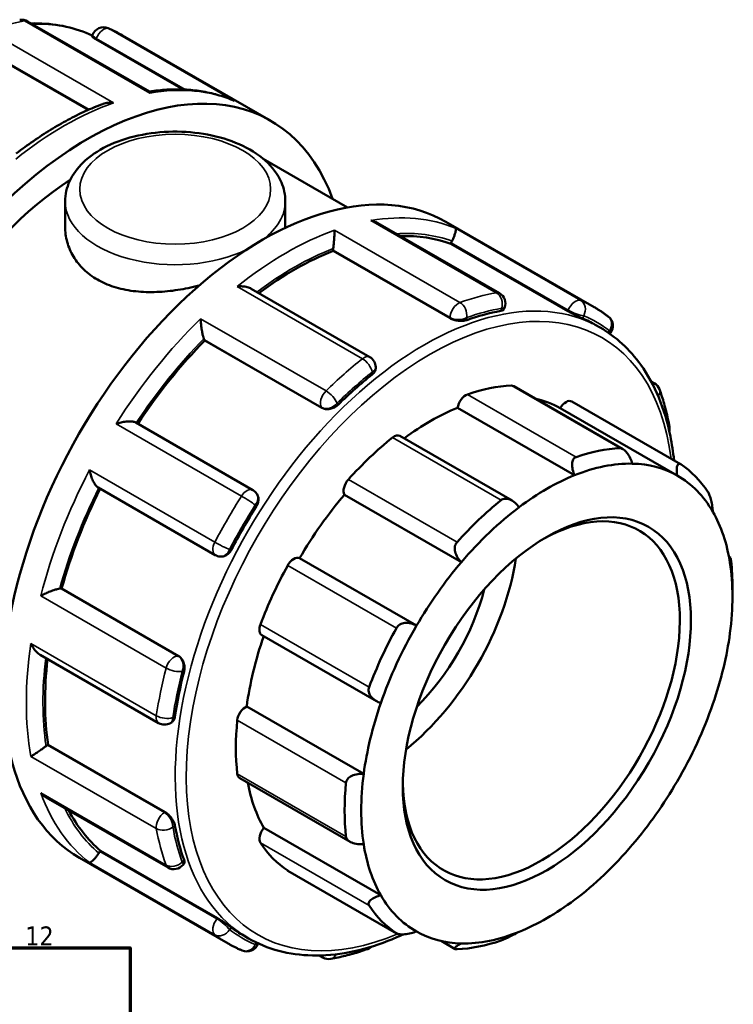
# Model space of a CAD drawing. Header units: millimetres. Extents: x -1 to 918, y -402 to 723.
# Tile 11 of 11: x 803 to 918, y 565 to 723. Entities that reach past the tile are written whole.
import ezdxf

# ---------------------------------------------------------------- set-up
doc = ezdxf.new("R2010")
doc.units = ezdxf.units.MM
for name, color, linetype, lineweight in [('Border (ANSI)', 7, 'Continuous', 70), ('Visible (ANSI)', 7, 'Continuous', 50), ('Visible Narrow (ANSI)', 7, 'Continuous', 35)]:
    doc.layers.add(name, color=color, linetype=linetype, lineweight=lineweight)
doc.styles.add('Note Text (ANSI)', font='tahoma.ttf')

# ---------------------------------------------------------------- blocks, each defined once
blk = doc.blocks.new('Borders Default Border')
at = {"layer": 'Border (ANSI)', "flags": 128}
blk.add_lwpolyline([(20, 20), (20, 574), (821, 574), (821, 20), (20, 20)], dxfattribs=at)
at = {"layer": 'Border (ANSI)', "insert": (804.13, 574.4), "char_height": 3.048, "attachment_point": 7, "style": 'Note Text (ANSI)'}
blk.add_mtext('12', dxfattribs=at)

msp = doc.modelspace()

# ---------------------------------------------------------------- linework, layer by layer
at = {"layer": 'Visible (ANSI)'}
for p, q in [((824.082, 711.626), (804.501, 722.902)), ((814.852, 720.492), (814.949, 720.742)), ((815.502, 720.031), (829.531, 711.952)), ((819.746, 720.656), (843.611, 706.913)), ((796.561, 718.869), (814.264, 708.674)), ((842.382, 700.813), (855.926, 693.013)), ((810.54, 693.988), (810.54, 689.87)), ((845.94, 693.988), (845.94, 689.87)), ((880.373, 679.21), (860.793, 690.486)), ((871.754, 690.707), (895.619, 676.964)), ((872.559, 687.174), (872.61, 687.308)), ((891.375, 676.339), (872.559, 687.174)), ((853.618, 686.012), (853.618, 686.132)), ((872.434, 675.177), (853.618, 686.012)), ((859.525, 668.957), (840.466, 679.932)), ((881.095, 676.638), (881.192, 676.889)), ((895.778, 674.149), (896.555, 673.702)), ((898.131, 672.692), (898.2, 672.777)), ((833, 671.629), (832.948, 671.703)), ((851.816, 660.794), (833, 671.629)), ((860.472, 667.126), (860.472, 667.32)), ((904.742, 665.066), (905.265, 664.765)), ((900.218, 654.173), (882.668, 664.28)), ((892.006, 661.813), (909.48, 651.75)), ((892.445, 649.961), (873.636, 660.793)), ((908.941, 649.917), (890.132, 660.748)), ((840.711, 647.589), (821.889, 658.428)), ((882.395, 645.887), (864.353, 656.277)), ((815.86, 647.976), (834.681, 637.137)), ((841.374, 646.953), (841.316, 647.036)), ((874.247, 635.992), (855.438, 646.824)), ((835.452, 636.893), (835.553, 636.884)), ((867.039, 625.787), (848.23, 636.618)), ((917.268, 636.841), (917.507, 636.704)), ((809.882, 631.752), (809.972, 631.744)), ((828.788, 620.908), (809.972, 631.744)), ((917.837, 630.462), (917.837, 632.001)), ((842.171, 624.265), (860.59, 613.658)), ((806.515, 621.112), (825.57, 610.138)), ((858.545, 601.964), (839.736, 612.795)), ((827.457, 610.138), (827.624, 610.235)), ((807.697, 606.596), (807.801, 606.656)), ((826.617, 595.82), (807.801, 606.656)), ((838.604, 601.286), (856.353, 591.065)), ((807.511, 598.18), (827.087, 586.907)), ((861.299, 582.46), (842.49, 593.292)), ((816.14, 589.499), (816.23, 589.61)), ((835.046, 578.775), (816.23, 589.61)), ((812.868, 588.45), (836.733, 574.707)), ((829.503, 587.36), (829.671, 587.569)), ((846.356, 586.398), (863.83, 576.335)), ((839.247, 575.983), (840.025, 575.535)), ((841.53, 574.622), (841.573, 574.732)), ((873.245, 573.824), (870.998, 575.118)), ((851.978, 572.462), (851.418, 572.784))]:
    msp.add_line(p, q, dxfattribs=at)
for centre, start, end in [((803.558, 721.264), 60.06401, 99.87777), ((816.711, 720.058), 67.04624, 158.80211), ((879.43, 677.572), 338.80211, 60.06401), ((896.727, 673.962), 321.19183, 52.70244), ((858.582, 667.32), 0, 60.06401), ((904.322, 663.127), 19.97218, 60.06401), ((905.838, 657.456), 347.01883, 10.37411), ((839.768, 645.952), 35.02709, 60.06401), ((835.624, 638.775), 240.06401, 264.76275), ((826.514, 611.776), 240.06401, 299.93599), ((828.03, 588.545), 240.06401, 321.19183), ((839.768, 575.305), 247.04624, 338.80211), ((858.582, 575.605), 289.51848, 313.56206), ((852.922, 574.1), 240.06401, 279.87777)]:
    msp.add_arc(centre, 1.89, start, end, dxfattribs=at)
for centre, major_axis, start_param, end_param in [((814.168, 655.785), (29.443, 51.128), 5.8321585, 9.8758048), ((842.311, 639.579), (29.443, 51.128), 0, 3.1415927), ((814.168, 655.785), (-26.499, -46.016), 3.9993968, 6.2831853), ((847.36, 636.671), (28.265, 49.083), 0.1029728, 0.3431373), ((873.768, 687.202), (-0.943, -1.638), 4.7996178, 4.9722547), ((847.36, 636.671), (28.265, 49.083), 0.6265716, 0.9258523), ((854.954, 686.902), (-0.943, -1.638), 5.3232166, 5.4958534), ((867.512, 625.066), (-28.265, -49.083), 3.5922321, 3.7342834), ((867.512, 625.066), (28.265, 49.083), 0, 0.0690919), ((847.36, 636.671), (28.265, 49.083), 1.1501704, 1.4621164), ((834.106, 673.142), (-0.943, -1.638), 5.8468154, 6.0194522), ((867.512, 625.066), (-28.265, -49.083), 4.1158308, 4.2578822), ((869.181, 624.105), (22.007, 38.216), 0.3497393, 0.5888711), ((881.724, 662.642), (0.943, 1.638), 0, 0.3497393), ((874.953, 661.286), (0.943, 1.638), 0.5888711, 2.1820573), ((869.181, 624.105), (21.064, 36.578), 0.0053324, 0.1777829), ((891.063, 660.175), (0.943, 1.638), 0, 1.5537388), ((869.181, 624.105), (-21.064, -36.578), 3.7752436, 4.0646178), ((869.181, 624.105), (-22.007, -38.216), 4.1196505, 4.3587823), ((863.41, 654.639), (0.943, 1.638), 0, 0.9780578), ((886.654, 614.043), (22.007, 38.216), 0.3497393, 0.5888711), ((887.99, 613.274), (21.064, 36.578), 0.3049594, 0.6336509), ((887.99, 613.274), (21.064, 36.578), 0.0053324, 0.3049594), ((886.654, 614.043), (22.007, 38.216), 6.0046061, 6.2437379), ((856.638, 648.195), (-0.943, -1.638), 4.3587823, 5.9519685), ((887.99, 613.274), (21.064, 36.578), 0.6336509, 0.933278), ((887.99, 613.274), (21.064, 36.578), 5.9598262, 6.2885177), ((847.36, 636.671), (28.265, 49.083), 1.6755648, 1.9875549), ((869.181, 624.105), (-21.064, -36.578), 4.4035621, 4.7031891), ((887.099, 613.787), (15.72, 27.297), 2.3739895, 7.0507885), ((886.654, 614.043), (-22.007, -38.216), 4.1196505, 4.3587823), ((867.512, 625.066), (-28.265, -49.083), 4.6394296, 4.7814809), ((887.99, 613.274), (21.064, 36.578), 0.933278, 1.2619695), ((887.99, 613.274), (21.064, 36.578), 5.6601992, 5.9598262), ((847.299, 634.973), (0.943, 1.638), 0.0131901, 1.6063764), ((861.12, 628.747), (15.72, 27.297), 4.1160757, 5.3087022), ((886.654, 614.043), (22.007, 38.216), 5.4958534, 5.6154193), ((869.181, 624.105), (-22.007, -38.216), 4.747969, 4.9871008), ((887.99, 613.274), (21.064, 36.578), 1.2619695, 1.5615965), ((887.99, 613.274), (-21.064, -36.578), 2.189915, 2.5186065), ((809.214, 630.029), (0.943, 1.638), 0.2598657, 0.4325025), ((861.12, 628.747), (12.576, 21.838), 4.2662623, 5.1585156), ((843.114, 625.903), (-0.943, -1.638), 4.9871008, 6.2831853), ((886.654, 614.043), (-22.007, -38.216), 4.747969, 4.9871008), ((887.99, 613.274), (21.064, 36.578), 1.5615965, 1.890288), ((869.181, 624.105), (-21.064, -36.578), 5.0339476, 5.3315077), ((887.99, 613.274), (-21.064, -36.578), 1.890288, 2.189915), ((847.36, 636.671), (28.265, 49.083), 2.2117087, 2.5111537), ((867.512, 625.066), (-28.265, -49.083), 5.1630284, 5.3050797), ((839.547, 611.156), (0.943, 1.638), 0.6415086, 2.2346949), ((887.99, 613.274), (21.064, 36.578), 1.890288, 2.189915), ((887.99, 613.274), (-21.064, -36.578), 1.5615965, 1.890288), ((869.181, 624.105), (-22.007, -38.216), 5.3762875, 5.6154193), ((807.697, 605.051), (-0.943, -1.638), 3.9250571, 4.097694), ((839.547, 602.924), (-0.943, -1.638), 5.6154193, 6.2831853), ((887.99, 613.274), (21.064, 36.578), 2.189915, 2.5186065), ((869.181, 624.105), (-21.064, -36.578), 5.6914664, 5.9598262), ((886.654, 614.043), (-22.007, -38.216), 5.3762875, 5.6154193), ((887.99, 613.274), (-21.064, -36.578), 1.2619695, 1.5615965), ((847.36, 636.671), (-28.265, -49.083), 5.9350315, 6.1763451), ((867.512, 625.066), (-28.265, -49.083), 5.6866272, 5.8286785), ((843.114, 592.285), (-0.943, -1.638), 4.4114198, 6.0046061), ((869.181, 624.105), (-22.007, -38.216), 6.0046061, 6.2437379), ((887.99, 613.274), (-21.064, -36.578), 5.6601992, 5.9598262), ((887.99, 613.274), (-21.064, -36.578), 0.933278, 1.2619695), ((816.808, 588.545), (-0.943, -1.638), 4.4486559, 4.6212927), ((847.299, 588.035), (-0.943, -1.638), 6.2437379, 6.2831853), ((887.99, 613.274), (-21.064, -36.578), 5.9598262, 6.2885177), ((886.654, 614.043), (-22.007, -38.216), 6.0046061, 6.2437379), ((887.99, 613.274), (-21.064, -36.578), 0.6336509, 0.933278), ((867.512, 625.066), (-28.265, -49.083), 6.2102259, 6.2831853), ((887.99, 613.274), (-21.064, -36.578), 0.0053324, 0.3049594), ((887.99, 613.274), (-21.064, -36.578), 0.3049594, 0.6336509), ((886.654, 614.043), (-22.007, -38.216), 0.3497393, 0.5888711)]:
    msp.add_ellipse(centre, major_axis=major_axis, ratio=0.5780931, start_param=start_param, end_param=end_param, dxfattribs=at)
msp.add_ellipse((887.99, 613.274), major_axis=(-16.348, -28.389), ratio=0.5780931, dxfattribs=at)
for points, knots in [([(814.906, 720.631), (812.258, 721.86), (809.313, 722.513), (805.817, 722.588), (805.44, 722.588), (805.061, 722.58)], [5.5506924, 5.5506924, 5.5506924, 5.5506924, 5.80629132, 5.80629132, 5.83694774, 5.83694774, 5.83694774, 5.83694774]), ([(819.746, 720.656), (819.598, 720.742), (819.449, 720.825), (819.148, 720.988), (818.997, 721.068), (818.693, 721.224), (818.539, 721.301), (818.231, 721.449), (818.076, 721.522), (817.764, 721.663), (817.606, 721.732), (817.448, 721.799)], [5.499720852, 5.499720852, 5.499720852, 5.499720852, 5.513857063, 5.513857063, 5.527993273, 5.527993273, 5.542129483, 5.542129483, 5.556265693, 5.556265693, 5.570401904, 5.570401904, 5.570401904, 5.570401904]), ([(815.502, 720.031), (815.335, 720.127), (815.182, 720.221), (814.961, 720.371), (814.891, 720.427), (814.854, 720.474), (814.85, 720.485), (814.853, 720.491)], [0, 0, 0, 0, 0.07111353, 0.07111353, 0.14222706, 0.14222706, 0.17125216, 0.17125216, 0.17125216, 0.17125216]), ([(837.487, 710.241), (836.684, 710.576), (835.857, 710.863), (834.162, 711.339), (833.295, 711.528), (831.525, 711.809), (830.623, 711.901), (828.79, 711.988), (827.859, 711.983), (825.979, 711.878), (825.029, 711.778), (824.07, 711.633)], [5.57378447, 5.57378447, 5.57378447, 5.57378447, 5.64545895, 5.64545895, 5.71713344, 5.71713344, 5.78880792, 5.78880792, 5.8604824, 5.8604824, 5.93183244, 5.93183244, 5.93183244, 5.93183244]), ([(824.149, 711.371), (824.149, 711.372), (824.149, 711.373), (824.143, 711.477), (824.13, 711.552), (824.101, 711.609), (824.092, 711.62), (824.082, 711.626)], [-0.00087618, -0.00087618, -0.00087618, -0.00087618, 0, 0, 0.08405627, 0.08405627, 0.11619633, 0.11619633, 0.11619633, 0.11619633]), ([(816.56, 709.62), (815.636, 709.269), (814.708, 708.881), (812.85, 708.031), (811.92, 707.569), (810.061, 706.574), (809.132, 706.042), (807.28, 704.908), (806.356, 704.306), (804.516, 703.038), (803.601, 702.371), (802.691, 701.673)], [6.11463416, 6.11463416, 6.11463416, 6.11463416, 6.18124662, 6.18124662, 6.24785909, 6.24785909, 6.31447155, 6.31447155, 6.38108401, 6.38108401, 6.44769647, 6.44769647, 6.44769647, 6.44769647]), ([(816.56, 709.62), (816.589, 709.631), (816.619, 709.641), (816.901, 709.738), (817.169, 709.794), (817.722, 709.849), (818.01, 709.847), (818.296, 709.816), (818.299, 709.816), (818.302, 709.815)], [0.18602126, 0.18602126, 0.18602126, 0.18602126, 0.19541368, 0.19541368, 0.27605031, 0.27605031, 0.3607304, 0.3607304, 0.36159819, 0.36159819, 0.36159819, 0.36159819]), ([(837.487, 710.241), (837.57, 710.207), (837.651, 710.17), (837.733, 710.128), (837.735, 710.127), (837.738, 710.126)], [0.333883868, 0.333883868, 0.333883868, 0.333883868, 0.360730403, 0.360730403, 0.361598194, 0.361598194, 0.361598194, 0.361598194]), ([(810.54, 693.988), (810.54, 695.094), (810.793, 696.196), (811.761, 698.321), (812.511, 699.328), (814.498, 701.244), (815.795, 702.116), (818.783, 703.582), (820.491, 704.159), (824.087, 704.944), (825.974, 705.155), (829.749, 705.203), (831.637, 705.043), (835.254, 704.363), (836.983, 703.841), (840.126, 702.448), (841.54, 701.576), (843.836, 699.522), (844.741, 698.346), (845.716, 696.066), (845.94, 695.029), (845.94, 693.988)], [2.3561945, 2.3561945, 2.3561945, 2.3561945, 2.6128927, 2.6128927, 2.8944223, 2.8944223, 3.2214898, 3.2214898, 3.5644956, 3.5644956, 3.9047069, 3.9047069, 4.2428457, 4.2428457, 4.5825846, 4.5825846, 4.9255879, 4.9255879, 5.2562887, 5.2562887, 5.4977871, 5.4977871, 5.4977871, 5.4977871]), ([(860.793, 690.486), (860.706, 690.536), (860.617, 690.582), (860.272, 690.741), (860.002, 690.829), (859.722, 690.888), (859.719, 690.889), (859.716, 690.889)], [0.24564957, 0.24564957, 0.24564957, 0.24564957, 0.27605031, 0.27605031, 0.3607304, 0.3607304, 0.36159819, 0.36159819, 0.36159819, 0.36159819]), ([(832.07, 680.44), (831.922, 680.402), (831.774, 680.365), (830.487, 680.052), (829.344, 679.833), (827.135, 679.523), (825.992, 679.422), (823.714, 679.373), (822.58, 679.425), (820.4, 679.703), (819.352, 679.93), (817.41, 680.552), (816.516, 680.947), (814.931, 681.86), (814.19, 682.406), (812.888, 683.652), (812.327, 684.352), (811.427, 685.847), (811.089, 686.643), (810.645, 688.26), (810.54, 689.079), (810.54, 689.87)], [3.6539104, 3.6539104, 3.6539104, 3.6539104, 3.6976065, 3.6976065, 4.0336959, 4.0336959, 4.3699412, 4.3699412, 4.7061865, 4.7061865, 5.0424317, 5.0424317, 5.378677, 5.378677, 5.7149223, 5.7149223, 6.0511676, 6.0511676, 6.3874129, 6.3874129, 6.7236582, 6.7236582, 6.7236582, 6.7236582]), ([(853.869, 689.334), (853.869, 689.332), (853.869, 689.331), (853.869, 689.2), (853.865, 689.041), (853.849, 688.684), (853.838, 688.486), (853.807, 688.041), (853.787, 687.791), (853.745, 687.33), (853.724, 687.125), (853.682, 686.747), (853.661, 686.578), (853.639, 686.417), (853.638, 686.413), (853.638, 686.409)], [-0.00087618, -0.00087618, -0.00087618, -0.00087618, 0, 0, 0.08405627, 0.08405627, 0.16422341, 0.16422341, 0.24701336, 0.24701336, 0.30899964, 0.30899964, 0.36272742, 0.36272742, 0.36420009, 0.36420009, 0.36420009, 0.36420009]), ([(873.305, 689.644), (873.306, 689.643), (873.306, 689.643), (873.338, 689.607), (873.355, 689.544), (873.358, 689.365), (873.345, 689.251), (873.285, 688.966), (873.236, 688.79), (873.112, 688.434), (873.047, 688.266), (872.903, 687.932), (872.829, 687.773), (872.747, 687.611), (872.745, 687.607), (872.742, 687.602)], [-0.00087618, -0.00087618, -0.00087618, -0.00087618, 0, 0, 0.08405627, 0.08405627, 0.16422341, 0.16422341, 0.24701336, 0.24701336, 0.30899964, 0.30899964, 0.36272742, 0.36272742, 0.36420009, 0.36420009, 0.36420009, 0.36420009]), ([(840.466, 679.932), (840.276, 680.042), (840.059, 680.127), (839.578, 680.257), (839.31, 680.299), (838.757, 680.336), (838.469, 680.329), (838.184, 680.298), (838.181, 680.298), (838.178, 680.298)], [0.12290023, 0.12290023, 0.12290023, 0.12290023, 0.19541368, 0.19541368, 0.27605031, 0.27605031, 0.3607304, 0.3607304, 0.36159819, 0.36159819, 0.36159819, 0.36159819]), ([(881.095, 676.639), (881.076, 676.591), (881.04, 676.546), (880.897, 676.443), (880.759, 676.395), (880.597, 676.366)], [0.74613117, 0.74613117, 0.74613117, 0.74613117, 0.78950751, 0.78950751, 0.86190895, 0.86190895, 0.86190895, 0.86190895]), ([(893.751, 675.16), (893.622, 675.215), (893.45, 675.292), (893.057, 675.474), (892.835, 675.579), (892.412, 675.786), (892.182, 675.902), (891.747, 676.13), (891.542, 676.242), (891.375, 676.339)], [0.28784907, 0.28784907, 0.28784907, 0.28784907, 0.36025051, 0.36025051, 0.43265195, 0.43265195, 0.50376548, 0.50376548, 0.57487901, 0.57487901, 0.57487901, 0.57487901]), ([(897.873, 675.465), (897.729, 675.575), (897.583, 675.683), (897.29, 675.894), (897.142, 675.998), (896.844, 676.202), (896.694, 676.302), (896.391, 676.498), (896.238, 676.594), (895.93, 676.782), (895.775, 676.874), (895.619, 676.964)], [5.425172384, 5.425172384, 5.425172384, 5.425172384, 5.440082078, 5.440082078, 5.454991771, 5.454991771, 5.469901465, 5.469901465, 5.484811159, 5.484811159, 5.499720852, 5.499720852, 5.499720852, 5.499720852]), ([(832.33, 675.119), (832.33, 675.117), (832.331, 675.114), (832.336, 674.901), (832.349, 674.669), (832.39, 674.189), (832.417, 673.939), (832.488, 673.417), (832.533, 673.142), (832.626, 672.674), (832.671, 672.479), (832.761, 672.147), (832.804, 672.01), (832.848, 671.894), (832.849, 671.891), (832.851, 671.888)], [-0.00087618, -0.00087618, -0.00087618, -0.00087618, 0, 0, 0.08405627, 0.08405627, 0.16422341, 0.16422341, 0.24701336, 0.24701336, 0.30899964, 0.30899964, 0.36272742, 0.36272742, 0.36420009, 0.36420009, 0.36420009, 0.36420009]), ([(875.107, 674.905), (874.939, 674.846), (874.726, 674.801), (874.259, 674.758), (874.004, 674.761), (873.529, 674.808), (873.277, 674.854), (872.814, 674.99), (872.601, 675.08), (872.434, 675.177)], [0.28784907, 0.28784907, 0.28784907, 0.28784907, 0.36025051, 0.36025051, 0.43265195, 0.43265195, 0.50376548, 0.50376548, 0.57487901, 0.57487901, 0.57487901, 0.57487901]), ([(908.444, 652.347), (908.302, 653.686), (908.103, 654.987), (906.953, 660.656), (905.357, 664.542), (901.313, 670.199), (899.1, 672.236), (896.555, 673.702)], [4.82736227, 4.82736227, 4.82736227, 4.82736227, 4.91946376, 4.91946376, 5.24205359, 5.24205359, 5.49972085, 5.49972085, 5.49972085, 5.49972085]), ([(860.472, 667.126), (860.472, 666.965), (860.424, 666.79), (860.231, 666.454), (860.086, 666.293), (859.918, 666.159)], [0.71766788, 0.71766788, 0.71766788, 0.71766788, 0.78950751, 0.78950751, 0.86190895, 0.86190895, 0.86190895, 0.86190895]), ([(907.697, 657.797), (907.62, 658.217), (907.537, 658.634), (907.36, 659.458), (907.265, 659.866), (907.063, 660.673), (906.957, 661.071), (906.732, 661.86), (906.613, 662.249), (906.364, 663.018), (906.234, 663.398), (906.098, 663.772)], [4.90157361, 4.90157361, 4.90157361, 4.90157361, 4.93061951, 4.93061951, 4.95966542, 4.95966542, 4.98871132, 4.98871132, 5.01775722, 5.01775722, 5.04680313, 5.04680313, 5.04680313, 5.04680313]), ([(854.427, 661.296), (854.266, 661.138), (854.061, 660.989), (853.608, 660.754), (853.36, 660.669), (852.897, 660.58), (852.651, 660.568), (852.194, 660.627), (851.984, 660.697), (851.816, 660.794)], [0.28784907, 0.28784907, 0.28784907, 0.28784907, 0.36025051, 0.36025051, 0.43265195, 0.43265195, 0.50376548, 0.50376548, 0.57487901, 0.57487901, 0.57487901, 0.57487901]), ([(821.889, 658.428), (821.823, 658.466), (821.744, 658.499), (821.502, 658.572), (821.324, 658.6), (820.883, 658.63), (820.61, 658.62), (820.071, 658.564), (819.801, 658.517), (819.266, 658.393), (818.999, 658.315), (818.746, 658.224), (818.744, 658.223), (818.741, 658.222)], [0.01733567, 0.01733567, 0.01733567, 0.01733567, 0.05315368, 0.05315368, 0.11416315, 0.11416315, 0.19541368, 0.19541368, 0.27605031, 0.27605031, 0.3607304, 0.3607304, 0.36159819, 0.36159819, 0.36159819, 0.36159819]), ([(899.759, 654.306), (899.845, 654.309), (899.937, 654.294), (900.126, 654.227), (900.224, 654.175), (900.512, 653.976), (900.7, 653.782), (901.053, 653.331), (901.234, 653.031), (901.529, 652.419), (901.647, 652.109), (901.733, 651.821)], [0.35638748, 0.35638748, 0.35638748, 0.35638748, 0.3965806, 0.3965806, 0.43677371, 0.43677371, 0.51715995, 0.51715995, 0.61496745, 0.61496745, 0.70681786, 0.70681786, 0.70681786, 0.70681786]), ([(892.445, 649.961), (892.317, 650.242), (892.207, 650.553), (892.062, 651.195), (892.032, 651.525), (892.072, 652.055), (892.129, 652.298), (892.289, 652.586), (892.354, 652.671), (892.505, 652.806), (892.591, 652.857), (892.684, 652.889)], [0.67957108, 0.67957108, 0.67957108, 0.67957108, 0.77142148, 0.77142148, 0.86922899, 0.86922899, 0.94961522, 0.94961522, 0.98980834, 0.98980834, 1.03000146, 1.03000146, 1.03000146, 1.03000146]), ([(814.461, 650.808), (814.461, 650.806), (814.462, 650.803), (814.509, 650.543), (814.573, 650.278), (814.73, 649.762), (814.823, 649.508), (815.04, 649.013), (815.168, 648.769), (815.415, 648.395), (815.529, 648.253), (815.718, 648.072), (815.79, 648.016), (815.86, 647.976)], [-0.00087618, -0.00087618, -0.00087618, -0.00087618, 0, 0, 0.08405627, 0.08405627, 0.16422341, 0.16422341, 0.24701336, 0.24701336, 0.30899964, 0.30899964, 0.34745826, 0.34745826, 0.34745826, 0.34745826]), ([(908.941, 649.917), (908.898, 650.194), (908.871, 650.48), (908.869, 651.015), (908.897, 651.259), (909, 651.59), (909.072, 651.715), (909.217, 651.799), (909.271, 651.811), (909.388, 651.797), (909.451, 651.771), (909.515, 651.728)], [0.67957108, 0.67957108, 0.67957108, 0.67957108, 0.77142148, 0.77142148, 0.86922899, 0.86922899, 0.94961522, 0.94961522, 0.98980834, 0.98980834, 1.03000146, 1.03000146, 1.03000146, 1.03000146]), ([(913.888, 647.288), (913.934, 647.219), (913.981, 647.133), (914.075, 646.933), (914.121, 646.819), (914.253, 646.453), (914.332, 646.175), (914.472, 645.598), (914.537, 645.258), (914.632, 644.63), (914.664, 644.339), (914.682, 644.087)], [0.35638748, 0.35638748, 0.35638748, 0.35638748, 0.3965806, 0.3965806, 0.43677371, 0.43677371, 0.51715995, 0.51715995, 0.61496745, 0.61496745, 0.70681786, 0.70681786, 0.70681786, 0.70681786]), ([(841.374, 646.953), (841.386, 646.936), (841.397, 646.919), (841.519, 646.727), (841.588, 646.519), (841.641, 646.098), (841.627, 645.857), (841.507, 645.38), (841.402, 645.144), (841.274, 644.941)], [0.6389852, 0.6389852, 0.6389852, 0.6389852, 0.64599254, 0.64599254, 0.71710607, 0.71710607, 0.78950751, 0.78950751, 0.86190895, 0.86190895, 0.86190895, 0.86190895]), ([(880.624, 645.944), (880.717, 646.019), (880.822, 646.078), (881.05, 646.161), (881.172, 646.185), (881.549, 646.205), (881.813, 646.148), (882.336, 645.942), (882.625, 645.761), (883.133, 645.328), (883.354, 645.08), (883.535, 644.831)], [0.35638748, 0.35638748, 0.35638748, 0.35638748, 0.3965806, 0.3965806, 0.43677371, 0.43677371, 0.51715995, 0.51715995, 0.61496745, 0.61496745, 0.70681786, 0.70681786, 0.70681786, 0.70681786]), ([(837.254, 637.979), (837.142, 637.765), (836.99, 637.556), (836.637, 637.214), (836.435, 637.08), (836.044, 636.916), (835.829, 636.871), (835.598, 636.88), (835.576, 636.882), (835.553, 636.884)], [0.28784907, 0.28784907, 0.28784907, 0.28784907, 0.36025051, 0.36025051, 0.43265195, 0.43265195, 0.50376548, 0.50376548, 0.51160272, 0.51160272, 0.51160272, 0.51160272]), ([(874.247, 635.992), (874.024, 636.203), (873.811, 636.457), (873.453, 637.033), (873.315, 637.358), (873.185, 637.937), (873.166, 638.228), (873.237, 638.634), (873.277, 638.765), (873.39, 639.007), (873.463, 639.117), (873.549, 639.212)], [0.67957108, 0.67957108, 0.67957108, 0.67957108, 0.77142148, 0.77142148, 0.86922899, 0.86922899, 0.94961522, 0.94961522, 0.98980834, 0.98980834, 1.03000146, 1.03000146, 1.03000146, 1.03000146]), ([(917.435, 635.876), (917.433, 636.078), (917.436, 636.266), (917.454, 636.561), (917.468, 636.661), (917.502, 636.72), (917.523, 636.702), (917.556, 636.574), (917.568, 636.515), (917.591, 636.365), (917.603, 636.275), (917.614, 636.173)], [0.67957108, 0.67957108, 0.67957108, 0.67957108, 0.77142148, 0.77142148, 0.86922899, 0.86922899, 0.94961522, 0.94961522, 0.98980834, 0.98980834, 1.03000146, 1.03000146, 1.03000146, 1.03000146]), ([(809.673, 631.745), (809.556, 631.727), (809.417, 631.697), (809.088, 631.61), (808.898, 631.552), (808.45, 631.402), (808.191, 631.304), (807.702, 631.104), (807.467, 631.001), (807.022, 630.792), (806.81, 630.685), (806.619, 630.581), (806.617, 630.58), (806.615, 630.579)], [0, 0, 0, 0, 0.05315368, 0.05315368, 0.11416315, 0.11416315, 0.19541368, 0.19541368, 0.27605031, 0.27605031, 0.3607304, 0.3607304, 0.36159819, 0.36159819, 0.36159819, 0.36159819]), ([(863.792, 625.398), (863.857, 625.516), (863.939, 625.625), (864.133, 625.817), (864.244, 625.901), (864.606, 626.108), (864.886, 626.186), (865.471, 626.252), (865.818, 626.224), (866.469, 626.063), (866.773, 625.936), (867.039, 625.787)], [0.35638748, 0.35638748, 0.35638748, 0.35638748, 0.3965806, 0.3965806, 0.43677371, 0.43677371, 0.51715995, 0.51715995, 0.61496745, 0.61496745, 0.70681786, 0.70681786, 0.70681786, 0.70681786]), ([(805.048, 622.916), (805.05, 622.913), (805.051, 622.911), (805.165, 622.652), (805.3, 622.403), (805.602, 621.949), (805.769, 621.74), (806.125, 621.381), (806.316, 621.226), (806.515, 621.112)], [-0.00087618, -0.00087618, -0.00087618, -0.00087618, 0, 0, 0.08405627, 0.08405627, 0.16422341, 0.16422341, 0.24097285, 0.24097285, 0.24097285, 0.24097285]), ([(828.788, 620.908), (828.956, 620.811), (829.124, 620.664), (829.403, 620.297), (829.517, 620.076), (829.67, 619.63), (829.72, 619.374), (829.742, 618.867), (829.715, 618.615), (829.66, 618.397)], [0.57487901, 0.57487901, 0.57487901, 0.57487901, 0.64627481, 0.64627481, 0.71767061, 0.71767061, 0.78978991, 0.78978991, 0.86190921, 0.86190921, 0.86190921, 0.86190921]), ([(861.299, 613.346), (861.007, 613.44), (860.708, 613.576), (860.15, 613.938), (859.895, 614.169), (859.553, 614.629), (859.425, 614.88), (859.34, 615.273), (859.329, 615.407), (859.346, 615.67), (859.373, 615.799), (859.42, 615.922)], [0.67957108, 0.67957108, 0.67957108, 0.67957108, 0.77142148, 0.77142148, 0.86922899, 0.86922899, 0.94961522, 0.94961522, 0.98980834, 0.98980834, 1.03000146, 1.03000146, 1.03000146, 1.03000146]), ([(828.188, 611.201), (828.156, 610.989), (828.089, 610.782), (827.893, 610.445), (827.764, 610.315), (827.624, 610.235)], [0.28784907, 0.28784907, 0.28784907, 0.28784907, 0.36025051, 0.36025051, 0.43245793, 0.43245793, 0.43245793, 0.43245793]), ([(807.468, 606.441), (807.344, 606.345), (807.209, 606.243), (806.905, 606.018), (806.739, 605.899), (806.362, 605.632), (806.157, 605.49), (805.783, 605.237), (805.613, 605.125), (805.305, 604.928), (805.167, 604.843), (805.051, 604.775), (805.05, 604.775), (805.048, 604.774)], [0, 0, 0, 0, 0.05315368, 0.05315368, 0.11416315, 0.11416315, 0.19541368, 0.19541368, 0.27605031, 0.27605031, 0.3607304, 0.3607304, 0.36159819, 0.36159819, 0.36159819, 0.36159819]), ([(855.693, 600.515), (855.704, 600.63), (855.736, 600.745), (855.836, 600.966), (855.905, 601.071), (856.155, 601.363), (856.383, 601.524), (856.899, 601.782), (857.234, 601.882), (857.903, 601.983), (858.238, 601.99), (858.545, 601.964)], [0.35638748, 0.35638748, 0.35638748, 0.35638748, 0.3965806, 0.3965806, 0.43677371, 0.43677371, 0.51715995, 0.51715995, 0.61496745, 0.61496745, 0.70681786, 0.70681786, 0.70681786, 0.70681786]), ([(806.615, 598.916), (806.617, 598.913), (806.619, 598.911), (806.807, 598.702), (807.015, 598.514), (807.326, 598.292), (807.417, 598.234), (807.511, 598.18)], [-0.00087618, -0.00087618, -0.00087618, -0.00087618, 0, 0, 0.08405627, 0.08405627, 0.11717316, 0.11717316, 0.11717316, 0.11717316]), ([(826.617, 595.82), (826.785, 595.724), (826.969, 595.585), (827.319, 595.252), (827.485, 595.057), (827.763, 594.669), (827.893, 594.45), (828.089, 594.023), (828.156, 593.816), (828.188, 593.641)], [0.57487901, 0.57487901, 0.57487901, 0.57487901, 0.64599254, 0.64599254, 0.71710607, 0.71710607, 0.78950751, 0.78950751, 0.86190895, 0.86190895, 0.86190895, 0.86190895]), ([(858.545, 590.672), (858.238, 590.647), (857.903, 590.65), (857.234, 590.732), (856.899, 590.815), (856.383, 591.034), (856.155, 591.172), (855.905, 591.425), (855.836, 591.517), (855.736, 591.71), (855.704, 591.811), (855.693, 591.914)], [0.67957108, 0.67957108, 0.67957108, 0.67957108, 0.77142148, 0.77142148, 0.86922899, 0.86922899, 0.94961522, 0.94961522, 0.98980834, 0.98980834, 1.03000146, 1.03000146, 1.03000146, 1.03000146]), ([(815.951, 589.237), (815.855, 589.089), (815.755, 588.945), (815.538, 588.653), (815.425, 588.512), (815.179, 588.226), (815.051, 588.095), (814.831, 587.894), (814.736, 587.823), (814.576, 587.731), (814.51, 587.713), (814.462, 587.722), (814.461, 587.722), (814.461, 587.722)], [0, 0, 0, 0, 0.05315368, 0.05315368, 0.11416315, 0.11416315, 0.19541368, 0.19541368, 0.27605031, 0.27605031, 0.3607304, 0.3607304, 0.36159819, 0.36159819, 0.36159819, 0.36159819]), ([(829.66, 588.139), (829.715, 587.985), (829.743, 587.841), (829.724, 587.664), (829.703, 587.61), (829.671, 587.569)], [0.28784907, 0.28784907, 0.28784907, 0.28784907, 0.36025051, 0.36025051, 0.40371739, 0.40371739, 0.40371739, 0.40371739]), ([(859.42, 580.799), (859.373, 580.868), (859.346, 580.943), (859.329, 581.099), (859.34, 581.179), (859.425, 581.42), (859.553, 581.579), (859.895, 581.879), (860.15, 582.034), (860.708, 582.287), (861.007, 582.387), (861.299, 582.46)], [0.35638748, 0.35638748, 0.35638748, 0.35638748, 0.3965806, 0.3965806, 0.43677371, 0.43677371, 0.51715995, 0.51715995, 0.61496745, 0.61496745, 0.70681786, 0.70681786, 0.70681786, 0.70681786]), ([(835.046, 578.775), (835.214, 578.678), (835.414, 578.557), (835.829, 578.295), (836.044, 578.154), (836.435, 577.891), (836.637, 577.751), (836.99, 577.5), (837.142, 577.389), (837.254, 577.305)], [0.57487901, 0.57487901, 0.57487901, 0.57487901, 0.64599254, 0.64599254, 0.71710607, 0.71710607, 0.78950751, 0.78950751, 0.86190895, 0.86190895, 0.86190895, 0.86190895]), ([(840.025, 575.535), (843.053, 573.791), (846.544, 572.864), (854.14, 572.7), (858.259, 573.507), (863.266, 575.448), (864.085, 575.794), (864.904, 576.171)], [2.3581282, 2.3581282, 2.3581282, 2.3581282, 2.66469867, 2.66469867, 2.98013983, 2.98013983, 3.04152542, 3.04152542, 3.04152542, 3.04152542]), ([(867.039, 576.631), (866.773, 576.532), (866.469, 576.436), (865.818, 576.278), (865.471, 576.217), (864.886, 576.164), (864.606, 576.159), (864.244, 576.199), (864.133, 576.22), (863.939, 576.278), (863.857, 576.315), (863.792, 576.359)], [0.67957108, 0.67957108, 0.67957108, 0.67957108, 0.77142148, 0.77142148, 0.86922899, 0.86922899, 0.94961522, 0.94961522, 0.98980834, 0.98980834, 1.03000146, 1.03000146, 1.03000146, 1.03000146]), ([(883.535, 576.586), (883.354, 576.484), (883.133, 576.363), (882.625, 576.097), (882.336, 575.951), (881.813, 575.699), (881.549, 575.576), (881.172, 575.412), (881.05, 575.361), (880.822, 575.27), (880.717, 575.23), (880.624, 575.198)], [0.67957108, 0.67957108, 0.67957108, 0.67957108, 0.77142148, 0.77142148, 0.86922899, 0.86922899, 0.94961522, 0.94961522, 0.98980834, 0.98980834, 1.03000146, 1.03000146, 1.03000146, 1.03000146]), ([(836.733, 574.707), (836.881, 574.622), (837.03, 574.539), (837.331, 574.375), (837.482, 574.295), (837.787, 574.139), (837.94, 574.063), (838.248, 573.914), (838.403, 573.842), (838.716, 573.701), (838.873, 573.632), (839.031, 573.565)], [2.358128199, 2.358128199, 2.358128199, 2.358128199, 2.372264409, 2.372264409, 2.386400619, 2.386400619, 2.40053683, 2.40053683, 2.41467304, 2.41467304, 2.42880925, 2.42880925, 2.42880925, 2.42880925]), ([(873.549, 573.781), (873.463, 573.778), (873.39, 573.782), (873.277, 573.805), (873.237, 573.823), (873.166, 573.898), (873.185, 573.972), (873.315, 574.145), (873.453, 574.261), (873.811, 574.497), (874.024, 574.616), (874.247, 574.727)], [0.35638748, 0.35638748, 0.35638748, 0.35638748, 0.3965806, 0.3965806, 0.43677371, 0.43677371, 0.51715995, 0.51715995, 0.61496745, 0.61496745, 0.70681786, 0.70681786, 0.70681786, 0.70681786]), ([(853.246, 572.238), (853.638, 572.306), (854.031, 572.382), (854.821, 572.549), (855.217, 572.64), (856.011, 572.836), (856.409, 572.942), (857.207, 573.169), (857.607, 573.29), (858.409, 573.546), (858.811, 573.681), (859.213, 573.824)], [2.80717851, 2.80717851, 2.80717851, 2.80717851, 2.83622441, 2.83622441, 2.86527031, 2.86527031, 2.89431622, 2.89431622, 2.92336212, 2.92336212, 2.95240803, 2.95240803, 2.95240803, 2.95240803])]:
    msp.add_open_spline(points, degree=3, knots=knots, dxfattribs=at)
msp.add_open_spline([(845.94, 689.87), (845.94, 689.82), (845.938, 689.77), (845.936, 689.719)], degree=3, dxfattribs=at)
at = {"layer": 'Visible Narrow (ANSI)'}
for p, q in [((803.996, 722.976), (824.149, 711.371)), ((837.738, 710.126), (817.585, 721.731)), ((818.302, 709.815), (798.149, 721.421)), ((815.502, 720.031), (815.554, 720.165)), ((815.554, 720.165), (829.84, 711.938)), ((796.561, 718.989), (814.382, 708.726)), ((859.716, 690.889), (879.869, 679.284)), ((874.022, 677.728), (853.869, 689.334)), ((893.458, 678.039), (873.305, 689.644)), ((872.61, 687.308), (891.427, 676.472)), ((853.618, 686.132), (872.434, 675.297)), ((838.178, 680.298), (858.33, 668.692)), ((880.767, 676.802), (880.597, 676.366)), ((891.427, 676.472), (891.375, 676.339)), ((852.483, 663.514), (832.33, 675.119)), ((872.434, 675.297), (872.434, 675.177)), ((875.107, 674.905), (875.107, 675.297)), ((893.751, 675.16), (893.92, 675.597)), ((898.064, 673.192), (897.83, 672.901)), ((832.948, 671.703), (851.764, 660.868)), ((859.918, 666.55), (859.918, 666.159)), ((882.286, 664.367), (899.759, 654.306)), ((854.427, 661.296), (854.258, 661.537)), ((892.684, 652.889), (875.211, 662.951)), ((851.764, 660.868), (851.816, 660.794)), ((818.741, 658.222), (838.894, 646.617)), ((863.151, 656.006), (880.624, 645.944)), ((834.613, 639.203), (814.461, 650.808)), ((873.549, 639.212), (856.076, 649.274)), ((841.104, 645.182), (841.274, 644.941)), ((837.254, 637.979), (836.961, 638.005)), ((846.32, 635.46), (863.792, 625.398)), ((828.698, 620.916), (809.882, 631.752)), ((806.615, 630.579), (826.768, 618.974)), ((859.42, 615.922), (841.947, 625.984)), ((825.201, 611.311), (805.048, 622.916)), ((828.788, 620.908), (828.698, 620.916)), ((829.367, 618.424), (829.66, 618.397)), ((828.188, 611.201), (827.85, 611.007)), ((838.22, 610.577), (855.693, 600.515)), ((826.514, 595.76), (807.697, 606.596)), ((805.048, 604.774), (825.201, 593.169)), ((855.693, 591.914), (838.22, 601.976)), ((826.768, 587.311), (806.615, 598.916)), ((826.617, 595.82), (826.514, 595.76)), ((827.85, 593.446), (828.188, 593.641)), ((841.947, 590.861), (859.42, 580.799)), ((834.956, 578.663), (816.14, 589.499)), ((814.461, 587.722), (834.613, 576.117)), ((829.66, 588.139), (829.367, 587.775)), ((863.792, 576.359), (846.32, 586.42)), ((835.046, 578.775), (834.956, 578.663)), ((836.961, 576.94), (837.254, 577.305)), ((841.242, 574.89), (841.104, 574.536))]:
    msp.add_line(p, q, dxfattribs=at)
for centre, major_axis, ratio, start_param, end_param in [((803.558, 721.264), (-0.324, 1.862), 0.7350753, 5.7334502, 6.2831853), ((790.303, 669.528), (29.443, 51.128), 0.5780931, 0.4490503, 0.5942798), ((803.558, 721.264), (0.943, 1.638), 0.5780931, 0, 0.4490503), ((788.189, 670.745), (28.265, 49.083), 0.5780931, 0.0532082, 0.3431373), ((816.711, 720.058), (0.943, 1.638), 0.5780931, 0.0706811, 1.830662), ((816.711, 720.058), (0.737, 1.74), 0.8139334, 6.1838312, 6.2831853), ((790.303, 669.528), (29.443, 51.128), 0.5780931, 0, 0.0706811), ((816.711, 720.058), (-1.762, 0.683), 0.2096643, 0, 0.938208), ((810.456, 657.923), (29.443, 51.128), 0.5780931, 0.0706811, 0.4490503), ((810.456, 657.923), (29.443, 51.128), 0.5780931, 0.5942798, 0.9726491), ((828.24, 693.988), (-17.7, 0), 0.5758617, 0, 2.2770535), ((828.24, 693.988), (17.7, 0), 0.5758617, 5.6361272, 6.2831853), ((846.023, 637.441), (29.443, 51.128), 0.5780931, 0.0706811, 0.4490503), ((846.023, 637.441), (-29.443, -51.128), 0.5780931, 3.7358725, 4.1142417), ((847.36, 636.671), (28.5, 49.491), 0.5780931, 0.1037766, 0.3654758), ((847.36, 636.671), (-28.5, -49.491), 0.5780931, 3.768968, 4.0736215), ((868.29, 624.618), (28.265, 49.083), 0.5780931, 0, 3.1415927), ((869.181, 624.105), (-27.636, -47.991), 0.5780931, 2.4909974, 6.9345377), ((866.176, 625.836), (-29.443, -51.128), 0.5780931, 3.590643, 3.7358725), ((879.43, 677.572), (0.943, 1.638), 0.5780931, 0, 0.4490503), ((879.43, 677.572), (0.324, -1.862), 0.7350753, 1.0210612, 2.5918575), ((873.77, 676.066), (0.943, 1.638), 0.5780931, 0.5942798, 2.3542608), ((873.77, 676.066), (-0.631, 1.781), 0.6760742, 4.0435854, 5.6143817), ((892.584, 676.366), (0.943, 1.638), 0.5780931, 0.0706811, 1.830662), ((866.176, 625.836), (29.443, 51.128), 0.5780931, 0, 0.0706811), ((892.584, 676.366), (0.737, 1.74), 0.8139334, 4.6130349, 6.1838312), ((867.512, 625.066), (28.5, 49.491), 0.5780931, 0.4490503, 0.5942798), ((879.43, 677.572), (1.762, -0.683), 0.2096643, 5.650597, 6.2831853), ((892.584, 676.366), (-1.762, 0.683), 0.2096643, 0.938208, 2.5090043), ((846.023, 637.441), (-29.443, -51.128), 0.5780931, 4.2594713, 4.6378405), ((873.77, 676.066), (-1.89, 0), 0.5758617, 0.7853982, 2.3561945), ((867.512, 625.066), (28.5, 49.491), 0.5780931, 6.2086368, 6.3538664), ((896.727, 673.962), (1.145, 1.503), 0.8137045, 4.817131, 6.2831853), ((896.727, 673.962), (1.473, -1.184), 0.2127125, 0, 0.6330825), ((847.36, 636.671), (-28.5, -49.491), 0.5780931, 4.2925668, 4.604607), ((866.176, 625.836), (-29.443, -51.128), 0.5780931, 4.1142417, 4.2594713), ((858.582, 667.32), (0.943, 1.638), 0.5780931, 0, 0.9726491), ((858.582, 667.32), (1.178, -1.478), 0.4594832, 0.7087287, 2.279525), ((867.512, 625.066), (28.5, 49.491), 0.5780931, 0.9726491, 1.1178786), ((858.582, 667.32), (1.89, 0), 0.5758617, 5.4977871, 6.2831853), ((904.322, 663.127), (0.943, 1.638), 0.5780931, 0, 0.3714445), ((852.922, 662.307), (-0.943, -1.638), 0.5780931, 4.2594713, 6.0194522), ((852.922, 662.307), (-1.321, 1.351), 0.3570614, 3.8089211, 5.3797174), ((904.322, 663.127), (1.776, 0.646), 0.7336999, 5.4859877, 6.2831853), ((852.922, 662.307), (-1.548, -1.085), 0.7877574, 0.3525803, 1.9233766), ((905.838, 657.456), (1.859, 0.34), 0.6743022, 5.862514, 6.2831853), ((846.023, 637.441), (-29.443, -51.128), 0.5780931, 4.78307, 5.1614393), ((847.36, 636.671), (-28.5, -49.491), 0.5780931, 4.8162921, 5.1283437), ((839.768, 645.952), (0.943, 1.638), 0.5780931, 0, 1.4962479), ((866.176, 625.836), (-29.443, -51.128), 0.5780931, 4.6378405, 4.78307), ((839.768, 645.952), (1.596, -1.013), 0.060773, 0.6177024, 2.1884987), ((839.768, 645.952), (1.548, 1.085), 0.7877574, 5.0649693, 6.2831853), ((867.512, 625.066), (28.5, 49.491), 0.5780931, 1.4962479, 1.6414774), ((835.624, 638.775), (-0.943, -1.638), 0.5780931, 4.78307, 6.2831853), ((835.624, 638.775), (-1.675, 0.875), 0.0576257, 0.9532268, 2.5240231), ((835.624, 638.775), (-0.173, -1.882), 0.7885742, 0, 1.222868), ((846.023, 637.441), (-29.443, -51.128), 0.5780931, 5.3066688, 5.6850381), ((847.36, 636.671), (-28.5, -49.491), 0.5780931, 5.3471762, 5.6519425), ((828.03, 619.194), (0.943, 1.638), 0.5780931, 0.2598657, 2.0198466), ((828.03, 619.194), (0.173, 1.882), 0.7885742, 4.3644606, 5.935257), ((866.176, 625.836), (-29.443, -51.128), 0.5780931, 5.1614393, 5.3066688), ((828.03, 619.194), (1.831, -0.469), 0.3542212, 4.0459708, 5.6167671), ((867.512, 625.066), (28.5, 49.491), 0.5780931, 2.0198466, 2.1650762), ((826.514, 611.776), (-0.943, -1.638), 0.5780931, 5.3066688, 6.2831853), ((826.514, 611.776), (-1.869, 0.283), 0.456872, 0.8633642, 2.4341605), ((826.514, 611.776), (0.943, -1.638), 0.5780931, 0, 0.7873319), ((846.023, 637.441), (-29.443, -51.128), 0.5780931, 5.8302676, 6.2086368), ((847.36, 636.671), (-28.5, -49.491), 0.5780931, 5.9130218, 6.1755413), ((826.514, 594.215), (0.943, 1.638), 0.5780931, 0.7834645, 2.5434454), ((826.514, 594.215), (0.943, -1.638), 0.5780931, 0.7873319, 2.3581282), ((826.514, 594.215), (1.859, 0.34), 0.6743022, 3.8131705, 5.3839669), ((867.512, 625.066), (28.5, 49.491), 0.5780931, 2.5434454, 2.6886749), ((866.176, 625.836), (-29.443, -51.128), 0.5780931, 5.6850381, 5.8302676), ((828.03, 588.545), (-1.776, -0.646), 0.7336999, 0.5532992, 2.1240956), ((828.03, 588.545), (-0.943, -1.638), 0.5780931, 5.8302676, 6.2831853), ((828.03, 588.545), (1.473, -1.184), 0.2127125, 0, 0.6330825), ((835.624, 577.71), (-0.943, -1.638), 0.5780931, 4.4486559, 6.2086368), ((835.624, 577.71), (1.473, -1.184), 0.2127125, 0.6330825, 2.2038789), ((835.624, 577.71), (-1.145, -1.503), 0.8137045, 0.104742, 1.6755383), ((866.176, 625.836), (-29.443, -51.128), 0.5780931, 6.2086368, 6.2831853), ((867.512, 625.066), (-28.5, -49.491), 0.5780931, 6.2086368, 6.3538664), ((839.768, 575.305), (-0.737, -1.74), 0.8139334, 0, 1.4714422), ((839.768, 575.305), (1.762, -0.683), 0.2096643, 5.650597, 6.2831853), ((852.922, 574.1), (0.324, -1.862), 0.7350753, 0, 0.8062305), ((858.582, 575.605), (0.631, -1.781), 0.6760742, 0, 0.4326393), ((852.922, 574.1), (-0.943, -1.638), 0.5780931, 5.8934295, 6.2831853)]:
    msp.add_ellipse(centre, major_axis=major_axis, ratio=ratio, start_param=start_param, end_param=end_param, dxfattribs=at)
msp.add_ellipse((828.24, 695.917), major_axis=(-15.34, 0), ratio=0.5758617, dxfattribs=at)

# ---------------------------------------------------------------- block references
msp.add_blockref('Borders Default Border', (0, 0))

doc.saveas('drawing.dxf')
